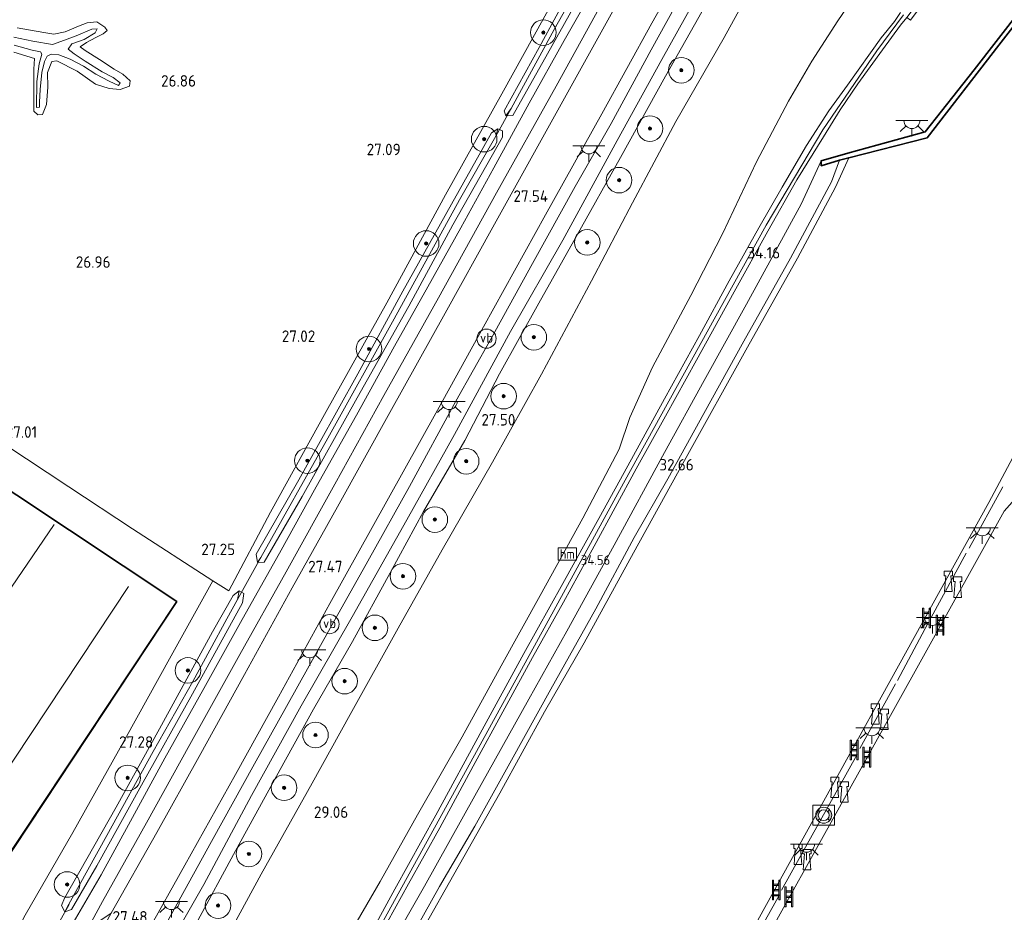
# Model space of a CAD drawing. Header units: metres. Extents: x 185049 to 189876, y 349292 to 352302.
# Tile 141 of 256: x 189051 to 189205, y 350116 to 350255. Entities that reach past the tile are written whole.
import ezdxf
from ezdxf.enums import TextEntityAlignment as Align

# ---------------------------------------------------------------- set-up
doc = ezdxf.new("R2010")
doc.units = ezdxf.units.M
for name, color, linetype, lineweight in [('B-WE-GK-KADEMUUR-GV', 150, 'Continuous', 35), ('B-WE-GR-BOOM-S', 90, 'Continuous', 25), ('B-WE-GR-GRAS-GV', 60, 'Continuous', 13), ('B-WE-GW-OPHOGING_KRUIN-G', 90, 'Continuous', 18), ('B-WE-GW-TALUD_KRUIN-G', 90, 'Continuous', 18), ('B-WE-GW-TALUD_TEEN-G', 90, 'Continuous', 18), ('B-WE-IE-MEUBILAIR_WATERWEGMEUBILAIR-S', 150, 'Continuous', 25), ('B-WE-IE-MEUBILAIR_WEGMEUBILAIR-S', 7, 'Continuous', 25), ('B-WE-IE-MEUBILAIR_WEGMEUBILAIR_PAAL-S', 7, 'Continuous', 25), ('B-WE-IE-TERREINAFSCHEIDING_KUNSTMATIG_HEKWERK-G', 20, 'IE-TERREINAFSCHEIDING-KUNSTMATIG', 18), ('B-WE-KG-KADASTRAAL_DAKRAND-G', 170, 'Continuous', 18), ('B-WE-KG-KADASTRAAL_NOK-G', 10, 'Continuous', 18), ('B-WE-KL-ET_LS_OV_LICHTPUNT-S', 190, 'Continuous', 25), ('B-WE-KW-KUNSTWERK_DUIKER-G', 170, 'Continuous', 18), ('B-WE-KW-KUNSTWERK_STEIGER-GV', 170, 'Continuous', 18), ('B-WE-OB-BEKLEDING_STORTSTEEN-GV', 30, 'Continuous', 18), ('B-WE-OB-OEVERVOORZIENING-G', 7, 'Continuous', 18), ('B-WE-OG-BEBOUWING_LOODS-GV', 7, 'Continuous', 35), ('B-WE-OG-TERREIN_BEDRIJVENTERREIN-GV', 7, 'Continuous', 18), ('B-WE-OG-WATER_GREPPEL-G', 160, 'Continuous', 18), ('B-WE-OG-WATER_KANAAL-GV', 120, 'Continuous', 18), ('B-WE-OG-WATER_SLOOT-G', 120, 'Continuous', 18), ('B-WE-OG-WEG_TRAP-S', 7, 'Continuous', 25), ('B-WE-VH-VERHARDING_ASFALT-GV', 252, 'Continuous', 18), ('B-WE-VH-VERHARDING_ASFALT_GROEN-GV', 100, 'Continuous', 18), ('X-XX-AL-HOOGTELABEL-S', 7, 'Continuous', 25)]:
    doc.layers.add(name, color=color, linetype=linetype, lineweight=lineweight)
doc.styles.add('NLCS-ISO', font='NLCS-ISO.ttf')
doc.styles.add('NLCS-ISO-ANNOTATIVE-T18', font='NLCS-ISO.ttf', dxfattribs={"height": 1.8})
doc.linetypes.add('IE-TERREINAFSCHEIDING-KUNSTMATIG', pattern='A,4,[82,NLCS.SHX,S=0.75,R=90,X=0,Y=0],4,-2', length=10)

# ---------------------------------------------------------------- blocks, each defined once
blk = doc.blocks.new('SAL-HOOGTELABEL-SO')
at = {"color": 0, "linetype": 'ByBlock', "lineweight": -2, "style": 'NLCS-ISO-ANNOTATIVE-T18'}
blk.add_attdef('HOOGTE', text='', height=1.8, dxfattribs=at).set_placement((2.79, 0), align=Align.RIGHT)
blk = doc.blocks.new('SGR-BOOM_01-SO')
at = {"linetype": 'ByBlock', "lineweight": 18}
h = blk.add_hatch(color=0, dxfattribs=at)
h.dxf.hatch_style = 1
edge = h.paths.add_edge_path()
edge.add_arc((0, 0), 0.25, 0, 360)
at = {"color": 0, "linetype": 'ByBlock', "lineweight": 18}
for radius in [2, 0.25]:
    blk.add_circle((0, 0), radius, dxfattribs=at)
blk = doc.blocks.new('SIE-WEG_PAAL_HECTOMETERPAAL-SO')
at = {"color": 0, "linetype": 'ByBlock', "lineweight": 18}
blk.add_lwpolyline([(-1.44375, -0.94375), (1.44375, -0.94375), (1.44375, 0.94375), (-1.44375, 0.94375)], close=True, dxfattribs=at)
at = {"color": 0, "linetype": 'ByBlock', "lineweight": 18, "style": 'NLCS-ISO'}
blk.add_text('hm', height=1.5, dxfattribs=at).set_placement((0, 0), align=Align.MIDDLE_CENTER)
at = {"style": 'NLCS-ISO'}
blk.add_attdef('WAARDE', (2.13125, -1.69375), '', height=1.5, dxfattribs=at)
blk = doc.blocks.new('SKL-ET_OV_LICHTPUNT-SO')
at = {"color": 0, "linetype": 'ByBlock', "lineweight": 18}
for points in [[(-1.25, 0), (-2.5, 0)], [(1.25, 0), (2.5, 0)], [(-0.92, -0.85), (-1.83, -1.7)], [(0, -1.25), (0, -2.5)], [(0.92, -0.85), (1.83, -1.7)]]:
    blk.add_lwpolyline(points, dxfattribs=at)
blk.add_lwpolyline([(0, 0), (1.25, 0, -1), (-1.25, 0)], format="xyb", close=True, dxfattribs=at)
blk = doc.blocks.new('SIE-WEG_PAAL_VERKEERSBORD-SO')
at = {"color": 0, "linetype": 'ByBlock', "lineweight": 18}
blk.add_circle((0, 0), 1.5, dxfattribs=at)
at = {"color": 0, "linetype": 'ByBlock', "lineweight": 18, "style": 'NLCS-ISO'}
blk.add_text('vb', height=1.5, dxfattribs=at).set_placement((0, 0.13), align=Align.MIDDLE_CENTER)
blk = doc.blocks.new('SOG-WATER_REDDINGSMIDDEL-SO')
at = {"linetype": 'ByBlock', "lineweight": 18}
h = blk.add_hatch(color=0, dxfattribs=at)
h.dxf.hatch_style = 1
h.paths.add_polyline_path([(1.25, 0, 0.187058), (0.92, 0.84), (0.63, 0.57, -0.187058), (0.85, 0, -0.187058), (0.63, -0.57), (0.92, -0.84, 0.187058)])
h.paths.add_polyline_path([(-0.63, 0.57), (-0.92, 0.84, 0.187058), (-1.25, 0, 0.187058), (-0.92, -0.84), (-0.63, -0.57, -0.187058), (-0.85, 0, -0.187058)])
at = {"color": 0, "linetype": 'ByBlock', "lineweight": 18}
blk.add_lwpolyline([(1.7, 1.55), (-1.7, 1.55), (-1.7, -1.55), (1.7, -1.55)], close=True, dxfattribs=at)
for points in [[(-0.63, 0.57), (-0.92, 0.84)], [(0.92, 0.84), (0.63, 0.57)], [(-0.63, -0.57), (-0.92, -0.84)], [(0.92, -0.84), (0.63, -0.57)]]:
    blk.add_lwpolyline(points, dxfattribs=at)
for radius in [1.25, 0.85]:
    blk.add_circle((0, 0), radius, dxfattribs=at)
blk = doc.blocks.new('SIE-WATER_BOLDER-SO')
at = {"color": 0, "linetype": 'ByBlock', "lineweight": 18}
blk.add_lwpolyline([(0.4, 0.87), (0.6, -1.59), (-0.6, -1.59), (-0.4, 0.87), (-0.65, 0.87), (-0.65, 1.59), (0.65, 1.59), (0.65, 0.87)], close=True, dxfattribs=at)
blk = doc.blocks.new('SOG-WEG_TRAP-SO')
at = {"color": 0, "linetype": 'ByBlock', "lineweight": 18}
for points in [[(-0.42, -1.55), (-0.42, 1.55), (-0.62, 1.55), (-0.62, -1.55)], [(0.42, 1.55), (0.62, 1.55), (0.62, -1.55), (0.42, -1.55)]]:
    blk.add_lwpolyline(points, close=True, dxfattribs=at)
for points in [[(0.42, 0.93), (-0.42, 0.93)], [(0.42, 0.73), (-0.42, 0.73)], [(0.42, 0.1), (-0.42, 0.1)], [(0.42, -0.1), (-0.42, -0.1)], [(0.42, -0.72), (-0.42, -0.72)], [(0.42, -0.92), (-0.42, -0.92)]]:
    blk.add_lwpolyline(points, dxfattribs=at)

msp = doc.modelspace()

# ---------------------------------------------------------------- linework, layer by layer
at = {"layer": 'B-WE-GK-KADEMUUR-GV'}
msp.add_polyline3d([(189214.115, 350264.951, 32.345), (189203.695, 350251.509, 32.345), (189192.489, 350237.01, 32.345), (189180.223, 350233.893, 32.345), (189178.758, 350233.501, 32.911), (189175.905, 350232.635, 34.088), (189175.894, 350233.391, 34.134), (189180.051, 350234.626, 34.126), (189192.175, 350237.933, 34.096), (189199.825, 350247.644, 34.126), (189210.842, 350261.888, 34.122)], dxfattribs=at)
at = {"layer": 'B-WE-GR-GRAS-GV'}
for points in [[(189127.436, 350241.616, 26.964), (189126.622, 350240.452, 27.318), (189126.376, 350241.231, 27.322), (189131.814, 350251.126, 27.179), (189139.812, 350265.879, 27.289), (189143.07, 350271.797, 27.246), (189146.395, 350277.476, 27.246), (189147.3, 350277.475, 27.246), (189146.749, 350276.528, 27.014), (189145.982, 350275.285, 26.951), (189141.158, 350266.345, 26.901), (189134.192, 350253.931, 26.867)], [(189126.376, 350241.231, 27.322), (189126.622, 350240.452, 27.318), (189127.715, 350240.493, 27.322), (189133.127, 350250.132, 27.268), (189140.62, 350263.561, 27.318), (189146.485, 350274.216, 27.297), (189147.528, 350276.427, 27.251), (189147.3, 350277.475, 27.246), (189146.395, 350277.476, 27.246), (189143.07, 350271.797, 27.246), (189139.812, 350265.879, 27.289), (189131.814, 350251.126, 27.179)], [(189127.715, 350240.493, 27.322), (189126.622, 350240.452, 27.318), (189127.436, 350241.616, 26.964), (189134.192, 350253.931, 26.867), (189141.158, 350266.345, 26.901), (189145.982, 350275.285, 26.951), (189146.749, 350276.528, 27.014), (189147.3, 350277.475, 27.246), (189147.528, 350276.427, 27.251), (189146.485, 350274.216, 27.297), (189140.62, 350263.561, 27.318), (189133.127, 350250.132, 27.268)], [(189088.333, 350171.395, 26.977), (189087.772, 350170.638, 27.356), (189087.587, 350171.947, 27.356), (189094.233, 350183.526, 27.242), (189103.466, 350200.128, 27.251), (189110.512, 350213.025, 27.234), (189118.128, 350226.655, 27.31), (189124.365, 350237.775, 27.301), (189125.379, 350238.407, 27.352), (189125.042, 350237.286, 26.951), (189119.365, 350227.309, 26.943), (189109.17, 350208.721, 26.922), (189098.776, 350190.075, 26.905)], [(189087.587, 350171.947, 27.356), (189087.772, 350170.638, 27.356), (189088.84, 350170.703, 27.352), (189094.756, 350180.95, 27.289), (189103.354, 350196.356, 27.318), (189111.426, 350210.68, 27.306), (189118.318, 350223.393, 27.339), (189126.09, 350237.1, 27.36), (189126.067, 350238.091, 27.352), (189125.379, 350238.407, 27.352), (189124.365, 350237.775, 27.301), (189118.128, 350226.655, 27.31), (189110.512, 350213.025, 27.234), (189103.466, 350200.128, 27.251), (189094.233, 350183.526, 27.242)], [(189088.84, 350170.703, 27.352), (189087.772, 350170.638, 27.356), (189088.333, 350171.395, 26.977), (189098.776, 350190.075, 26.905), (189109.17, 350208.721, 26.922), (189119.365, 350227.309, 26.943), (189125.042, 350237.286, 26.951), (189125.379, 350238.407, 27.352), (189126.067, 350238.091, 27.352), (189126.09, 350237.1, 27.36), (189118.318, 350223.393, 27.339), (189111.426, 350210.68, 27.306), (189103.354, 350196.356, 27.318), (189094.756, 350180.95, 27.289)], [(189058.305, 350117.206, 26.85), (189057.665, 350116.008, 27.343), (189057.157, 350117.011, 27.255), (189057.635, 350118.136, 27.175), (189065.693, 350132.389, 27.276), (189072.491, 350144.628, 27.238), (189080.761, 350159.781, 27.149), (189083.986, 350165.444, 27.322), (189084.908, 350166.217, 27.314), (189084.672, 350164.822, 27.052), (189082.987, 350161.83, 26.846), (189077.665, 350152.019, 26.863), (189071.465, 350141.091, 26.896), (189064.26, 350127.969, 26.909)], [(189084.908, 350166.217, 27.314), (189083.986, 350165.444, 27.322), (189080.761, 350159.781, 27.149), (189072.491, 350144.628, 27.238), (189065.693, 350132.389, 27.276), (189057.635, 350118.136, 27.175), (189057.157, 350117.011, 27.255), (189057.665, 350116.008, 27.343), (189058.736, 350116.409, 27.343), (189062.672, 350123.201, 27.318), (189069.674, 350135.798, 27.36), (189077.619, 350150.101, 27.306), (189085.459, 350164.304, 27.327), (189085.679, 350165.773, 27.318)], [(189058.736, 350116.409, 27.343), (189057.665, 350116.008, 27.343), (189058.305, 350117.206, 26.85), (189064.26, 350127.969, 26.909), (189071.465, 350141.091, 26.896), (189077.665, 350152.019, 26.863), (189082.987, 350161.83, 26.846), (189084.672, 350164.822, 27.052), (189084.908, 350166.217, 27.314), (189085.679, 350165.773, 27.318), (189085.459, 350164.304, 27.327), (189077.619, 350150.101, 27.306), (189069.674, 350135.798, 27.36), (189062.672, 350123.201, 27.318)]]:
    msp.add_polyline3d(points, close=True, dxfattribs=at)
for points in [[(189048.888, 350072.357, 27.394), (189054.996, 350084.051, 27.398), (189062.751, 350098.296, 27.369), (189070.532, 350112.802, 27.411), (189076.454, 350123.341, 27.394), (189084.35, 350137.468, 27.424), (189091.104, 350149.629, 27.419), (189099.092, 350164.208, 27.398), (189108.03, 350180.202, 27.365), (189115.912, 350194.463, 27.403), (189123.143, 350207.488, 27.449), (189132.834, 350224.956, 27.449), (189141.625, 350240.733, 27.453), (189149.447, 350254.93, 27.424), (189157.882, 350269.901, 27.407)], [(189149.265, 350267.541, 27.533), (189142.023, 350254.478, 27.55), (189132.402, 350237.135, 27.571), (189124.566, 350223.049, 27.516), (189117.13, 350209.613, 27.542), (189108.462, 350194.052, 27.529), (189100.29, 350179.35, 27.521), (189093.203, 350166.645, 27.542), (189085.753, 350153.139, 27.508), (189078.685, 350140.317, 27.537), (189072.077, 350128.418, 27.533), (189064.947, 350115.795, 27.516), (189061.203, 350113.305, 27.449), (189063.575, 350117.623, 27.453), (189070.468, 350129.92, 27.432), (189077.241, 350142.158, 27.394), (189085.043, 350156.255, 27.377), (189092.253, 350169.169, 27.428), (189099.866, 350182.884, 27.462), (189107.55, 350196.714, 27.462), (189116.089, 350212.003, 27.453), (189125.166, 350228.393, 27.462), (189134.47, 350245.095, 27.466), (189141.475, 350257.731, 27.445)], [(189168.48, 350266.847, 27.424), (189160.723, 350252.714, 27.457), (189153.184, 350239.556, 27.487), (189146.431, 350226.859, 27.512), (189139.985, 350214.668, 27.63), (189132.167, 350200.069, 27.668), (189124.527, 350186.314, 27.516), (189116.643, 350172.601, 27.508), (189109.761, 350160.342, 27.462), (189102.301, 350146.856, 27.432), (189096.362, 350136.135, 27.508), (189088.383, 350121.935, 27.457), (189082.796, 350111.626, 27.5), (189076.046, 350098.974, 27.575), (189070.291, 350088.772, 27.529), (189063.461, 350077.245, 27.483), (189055.51, 350060.753, 27.491), (189049.911, 350048.807, 27.664)], [(189049.911, 350048.807, 27.664), (189055.51, 350060.753, 27.491), (189063.461, 350077.245, 27.483), (189070.291, 350088.772, 27.529), (189076.046, 350098.974, 27.575), (189082.796, 350111.626, 27.5), (189088.383, 350121.935, 27.457), (189096.362, 350136.135, 27.508), (189102.301, 350146.856, 27.432), (189109.761, 350160.342, 27.462), (189116.643, 350172.601, 27.508), (189124.527, 350186.314, 27.516), (189132.167, 350200.069, 27.668), (189139.985, 350214.668, 27.63), (189146.431, 350226.859, 27.512), (189153.184, 350239.556, 27.487), (189160.723, 350252.714, 27.457), (189168.48, 350266.847, 27.424)], [(189105.924, 350110.48, 34.189), (189111.403, 350120.421, 34.206), (189116.291, 350129.174, 34.219), (189121.489, 350138.808, 34.189), (189126.48, 350147.881, 34.202), (189130.804, 350155.752, 34.21), (189135.62, 350164.45, 34.227), (189140.41, 350173.157, 34.181), (189146.993, 350185.264, 34.206), (189151.55, 350193.507, 34.223), (189156.39, 350202.239, 34.189), (189162.298, 350212.935, 34.223), (189167.567, 350222.409, 34.21), (189172.096, 350230.464, 34.219), (189176.269, 350237.171, 34.168), (189178.871, 350241.365, 34.21), (189181.653, 350245.437, 34.197), (189185.495, 350250.757, 34.235), (189188.282, 350254.6, 34.183), (189189.302, 350255.816, 34.173), (189189.854, 350255.373, 34.183), (189196.988, 350264.961, 34.163)], [(189158.783, 350263.223, 26.39), (189150.975, 350249.269, 26.487), (189144.023, 350236.614, 26.517), (189135.517, 350221.01, 26.559), (189127.331, 350206.732, 26.601), (189118.564, 350190.611, 26.462), (189111.114, 350177.297, 26.437), (189102.602, 350162.123, 26.483), (189094.633, 350148.231, 26.559), (189086.841, 350134.195, 26.538), (189079.431, 350120.285, 26.504), (189072.292, 350107.812, 26.546), (189064.664, 350094.106, 26.529), (189057.009, 350079.94, 26.559), (189050.758, 350067.786, 26.546), (189044.816, 350056.102, 26.521)], [(189044.816, 350056.102, 26.521), (189050.758, 350067.786, 26.546), (189057.009, 350079.94, 26.559), (189064.664, 350094.106, 26.529), (189072.292, 350107.812, 26.546), (189079.431, 350120.285, 26.504), (189086.841, 350134.195, 26.538), (189094.633, 350148.231, 26.559), (189102.602, 350162.123, 26.483), (189111.114, 350177.297, 26.437), (189118.564, 350190.611, 26.462), (189127.331, 350206.732, 26.601), (189135.517, 350221.01, 26.559), (189144.023, 350236.614, 26.517), (189150.975, 350249.269, 26.487), (189158.783, 350263.223, 26.39)], [(189050.136, 350071.202, 27.415), (189055.993, 350082.194, 27.39), (189062.163, 350093.681, 27.373), (189067.36, 350102.895, 27.365), (189073.555, 350114.252, 27.445), (189080.617, 350127.004, 27.419), (189087.339, 350139.169, 27.394), (189092.314, 350148.095, 27.365), (189099.169, 350160.359, 27.335), (189105.058, 350170.853, 27.369), (189111.56, 350182.503, 27.348), (189118.798, 350195.819, 27.419), (189124.337, 350205.658, 27.449), (189130.788, 350217.361, 27.449), (189137.473, 350229.41, 27.428), (189143.079, 350239.225, 27.394), (189149.331, 350250.778, 27.407), (189155.57, 350262.106, 27.386)], [(189155.57, 350262.106, 27.386), (189149.331, 350250.778, 27.407), (189143.079, 350239.225, 27.394), (189137.473, 350229.41, 27.428), (189130.788, 350217.361, 27.449), (189124.337, 350205.658, 27.449), (189118.798, 350195.819, 27.419), (189111.56, 350182.503, 27.348), (189105.058, 350170.853, 27.369), (189099.169, 350160.359, 27.335), (189092.314, 350148.095, 27.365), (189087.339, 350139.169, 27.394), (189080.617, 350127.004, 27.419), (189073.555, 350114.252, 27.445), (189067.36, 350102.895, 27.365), (189062.163, 350093.681, 27.373), (189055.993, 350082.194, 27.39), (189050.136, 350071.202, 27.415)], [(189141.755, 350262.851, 27.491), (189135.748, 350252.226, 27.453), (189130.271, 350242.414, 27.487), (189124.759, 350232.342, 27.5), (189119.559, 350222.954, 27.47), (189114.412, 350213.736, 27.462), (189109.217, 350204.444, 27.491), (189103.261, 350193.644, 27.495), (189096.943, 350182.467, 27.462), (189091.221, 350172.083, 27.445), (189085.394, 350161.713, 27.415), (189079.401, 350150.915, 27.44), (189073.3, 350140.047, 27.483), (189067.942, 350130.206, 27.474), (189063.349, 350121.781, 27.449), (189059.007, 350114.322, 27.44)], [(189210.842, 350261.888, 34.122), (189199.825, 350247.644, 34.126), (189192.175, 350237.933, 34.096), (189180.051, 350234.626, 34.126), (189175.894, 350233.391, 34.134), (189172.799, 350226.634, 34.088), (189164.244, 350211.016, 34.113), (189157.621, 350199.057, 34.084), (189151.4, 350187.801, 34.113), (189143.549, 350173.354, 34.092), (189136.128, 350159.898, 34.117), (189130.196, 350149.247, 34.138), (189121.745, 350134.154, 34.105), (189113.921, 350120.018, 34.126), (189108.236, 350110.095, 34.138), (189100.037, 350095.442, 34.088), (189093.146, 350083.034, 34.062), (189085.284, 350068.295, 34.084), (189079.376, 350056.988, 34.113), (189072.969, 350044.24, 34.079)], [(189062.648, 350037.891, 34.168), (189068.788, 350050.466, 34.193), (189074.277, 350061.236, 34.113), (189080.641, 350073.157, 34.176), (189087.115, 350085.204, 34.185), (189093.297, 350096.448, 34.138), (189099.773, 350108.35, 34.189), (189106.996, 350120.779, 34.185), (189112.831, 350131.162, 34.193), (189119.78, 350143.382, 34.202), (189125.905, 350154.474, 34.206), (189131.984, 350165.491, 34.193), (189138.626, 350177.57, 34.117), (189144.319, 350188.339, 34.21), (189146.003, 350193.312, 34.134), (189149.559, 350201.155, 34.096), (189155.507, 350212.367, 34.016), (189160.497, 350221.982, 34.062), (189165.794, 350233.231, 33.949), (189170.784, 350242.76, 33.86), (189174.436, 350249.005, 33.839), (189178.525, 350255.299, 33.826), (189182.487, 350261.128, 33.788)], [(189182.487, 350261.128, 33.788), (189178.525, 350255.299, 33.826), (189174.436, 350249.005, 33.839), (189170.784, 350242.76, 33.86), (189165.794, 350233.231, 33.949), (189160.497, 350221.982, 34.062), (189155.507, 350212.367, 34.016), (189149.559, 350201.155, 34.096), (189146.003, 350193.312, 34.134), (189144.319, 350188.339, 34.21), (189138.626, 350177.57, 34.117), (189131.984, 350165.491, 34.193), (189125.905, 350154.474, 34.206), (189119.78, 350143.382, 34.202), (189112.831, 350131.162, 34.193), (189106.996, 350120.779, 34.185), (189099.773, 350108.35, 34.189), (189093.297, 350096.448, 34.138), (189087.115, 350085.204, 34.185), (189080.641, 350073.157, 34.176), (189074.277, 350061.236, 34.113), (189068.788, 350050.466, 34.193), (189062.648, 350037.891, 34.168)], [(189134.324, 350258.976, 27.145), (189126.006, 350243.873, 27.238), (189117.207, 350228.081, 27.192), (189108.001, 350211.22, 27.158), (189098.546, 350194.225, 27.145), (189089.816, 350178.496, 27.284), (189083.31, 350166.211, 27.415), (189080.812, 350167.751, 27.162), (189068.268, 350175.898, 27.179), (189058.282, 350182.477, 27.2), (189048.303, 350189.083, 27.128)], [(189158.584, 350259.164, 27.268), (189151.566, 350246.63, 27.314), (189144.513, 350233.92, 27.28), (189137.727, 350221.758, 27.386), (189131.771, 350211.176, 27.428), (189125.616, 350200.12, 27.381), (189120.183, 350189.674, 27.352), (189113.747, 350178.593, 27.297), (189108.53, 350169.022, 27.263), (189102.653, 350158.255, 27.293), (189096.54, 350147.679, 27.322), (189091.343, 350138.281, 27.365), (189084.039, 350124.959, 27.339), (189078.46, 350114.668, 27.36), (189071.795, 350103.309, 27.373), (189064.989, 350090.974, 27.263), (189059.476, 350081.251, 27.289), (189054.05, 350070.883, 27.314), (189048.333, 350059.532, 27.36)], [(189048.333, 350059.532, 27.36), (189054.05, 350070.883, 27.314), (189059.476, 350081.251, 27.289), (189064.989, 350090.974, 27.263), (189071.795, 350103.309, 27.373), (189078.46, 350114.668, 27.36), (189084.039, 350124.959, 27.339), (189091.343, 350138.281, 27.365), (189096.54, 350147.679, 27.322), (189102.653, 350158.255, 27.293), (189108.53, 350169.022, 27.263), (189113.747, 350178.593, 27.297), (189120.183, 350189.674, 27.352), (189125.616, 350200.12, 27.381), (189131.771, 350211.176, 27.428), (189137.727, 350221.758, 27.386), (189144.513, 350233.92, 27.28), (189151.566, 350246.63, 27.314), (189158.584, 350259.164, 27.268)], [(189051.469, 350115.509, 27.36), (189053.248, 350118.587, 27.354), (189058.921, 350128.405, 27.335), (189067.043, 350142.947, 27.356), (189074.323, 350156.017, 27.234), (189080.812, 350167.751, 27.162), (189083.31, 350166.211, 27.415), (189089.816, 350178.496, 27.284), (189098.546, 350194.225, 27.145), (189108.001, 350211.22, 27.158), (189117.207, 350228.081, 27.192), (189126.006, 350243.873, 27.238), (189134.324, 350258.976, 27.145)], [(189188.317, 350256.584, 34.172), (189187.381, 350255.215, 34.174), (189185.283, 350252.633, 34.24), (189179.998, 350245.222, 34.206), (189177.109, 350241.203, 34.218), (189173.612, 350235.818, 34.228), (189169.808, 350229.294, 34.226), (189166.173, 350222.925, 34.245), (189161.521, 350214.674, 34.252), (189156.894, 350206.125, 34.254), (189151.389, 350196.21, 34.243), (189146.244, 350186.767, 34.246), (189141.15, 350177.525, 34.23), (189135.503, 350167.354, 34.239), (189129.452, 350156.412, 34.238), (189122.911, 350144.49, 34.221), (189115.685, 350131.128, 34.225), (189109.272, 350119.584, 34.241), (189102.577, 350107.33, 34.224)], [(189049.786, 350251.488, 25.84), (189052.552, 350250.69, 25.84), (189053.878, 350250.456, 25.84), (189054.102, 350250.072, 25.97), (189053.649, 350248.578, 26.001), (189053.32, 350245.79, 26.118), (189053.279, 350241.764, 26.173), (189053.72, 350241.824, 26.167), (189053.74, 350242.569, 26.161), (189053.829, 350244.582, 26.142), (189054.077, 350247.204, 26.124), (189054.5, 350248.918, 26.111), (189054.905, 350249.749, 26.111), (189055.536, 350250.059, 26.118), (189056.723, 350249.961, 26.13), (189058.522, 350249.291, 26.13), (189060.601, 350248.21, 26.13), (189062.517, 350246.934, 26.13), (189064.596, 350245.853, 26.136), (189066.064, 350245.207, 26.155), (189066.335, 350245.623, 26.173), (189065.224, 350246.439, 26.149), (189063.533, 350247.331, 26.124), (189060.841, 350248.985, 26.118), (189059.147, 350250.152, 26.105), (189058.202, 350250.887, 26.099), (189058.8, 350251.693, 26.173), (189060.723, 350252.402, 26.29), (189062.449, 350253.413, 26.334), (189062.746, 350254.022, 26.315), (189061.919, 350254.014, 26.29), (189059.476, 350252.941, 26.235), (189057.636, 350252.26, 26.13), (189055.741, 350251.606, 26.019), (189052.702, 350252.125, 25.933), (189049.718, 350252.756, 25.822)], [(189049.718, 350252.756, 25.822), (189052.702, 350252.125, 25.933), (189055.741, 350251.606, 26.019), (189057.636, 350252.26, 26.13), (189059.476, 350252.941, 26.235), (189061.919, 350254.014, 26.29), (189062.746, 350254.022, 26.315), (189062.449, 350253.413, 26.334), (189060.723, 350252.402, 26.29), (189058.8, 350251.693, 26.173), (189058.202, 350250.887, 26.099), (189059.147, 350250.152, 26.105), (189060.841, 350248.985, 26.118), (189063.533, 350247.331, 26.124), (189065.224, 350246.439, 26.149), (189066.335, 350245.623, 26.173), (189066.064, 350245.207, 26.155), (189064.596, 350245.853, 26.136), (189062.517, 350246.934, 26.13), (189060.601, 350248.21, 26.13), (189058.522, 350249.291, 26.13), (189056.723, 350249.961, 26.13), (189055.536, 350250.059, 26.118), (189054.905, 350249.749, 26.111), (189054.5, 350248.918, 26.111), (189054.077, 350247.204, 26.124), (189053.829, 350244.582, 26.142), (189053.74, 350242.569, 26.161), (189053.72, 350241.824, 26.167), (189053.279, 350241.764, 26.173), (189053.32, 350245.79, 26.118), (189053.649, 350248.578, 26.001), (189054.102, 350250.072, 25.97), (189053.878, 350250.456, 25.84), (189052.552, 350250.69, 25.84), (189049.786, 350251.488, 25.84)], [(189050.215, 350254.183, 26.685), (189054.386, 350253.454, 26.703), (189055.987, 350253.223, 26.747), (189057.748, 350253.6, 26.784), (189059.807, 350254.449, 26.796), (189061.153, 350254.959, 26.808), (189062.667, 350255.113, 26.802), (189063.917, 350254.299, 26.802), (189064.28, 350253.779, 26.814), (189063.68, 350253.248, 26.827), (189062.527, 350252.713, 26.827), (189061.047, 350251.925, 26.833), (189060.089, 350251.226, 26.851), (189060.839, 350250.655, 26.851), (189063.115, 350249.272, 26.839), (189065.391, 350247.752, 26.839), (189066.723, 350246.966, 26.82), (189067.92, 350245.904, 26.802), (189067.791, 350245.075, 26.82), (189066.307, 350244.563, 26.802), (189064.596, 350244.711, 26.79), (189062.466, 350245.405, 26.808), (189059.605, 350247.416, 26.814), (189056.417, 350249.037, 26.759), (189055.674, 350248.919, 26.734), (189054.975, 350247.202, 26.734), (189055.027, 350244.914, 26.777), (189054.807, 350242.21, 26.759), (189054.189, 350240.659, 26.777), (189053.473, 350240.597, 26.79), (189052.86, 350241.169, 26.771), (189052.846, 350247.759, 26.74), (189052.967, 350249.414, 26.734), (189049.731, 350250.373, 26.666)], [(189049.731, 350250.373, 26.666), (189052.967, 350249.414, 26.734), (189052.846, 350247.759, 26.74), (189052.86, 350241.169, 26.771), (189053.473, 350240.597, 26.79), (189054.189, 350240.659, 26.777), (189054.807, 350242.21, 26.759), (189055.027, 350244.914, 26.777), (189054.975, 350247.202, 26.734), (189055.674, 350248.919, 26.734), (189056.417, 350249.037, 26.759), (189059.605, 350247.416, 26.814), (189062.466, 350245.405, 26.808), (189064.596, 350244.711, 26.79), (189066.307, 350244.563, 26.802), (189067.791, 350245.075, 26.82), (189067.92, 350245.904, 26.802), (189066.723, 350246.966, 26.82), (189065.391, 350247.752, 26.839), (189063.115, 350249.272, 26.839), (189060.839, 350250.655, 26.851), (189060.089, 350251.226, 26.851), (189061.047, 350251.925, 26.833), (189062.527, 350252.713, 26.827), (189063.68, 350253.248, 26.827), (189064.28, 350253.779, 26.814), (189063.917, 350254.299, 26.802), (189062.667, 350255.113, 26.802), (189061.153, 350254.959, 26.808), (189059.807, 350254.449, 26.796), (189057.748, 350253.6, 26.784), (189055.987, 350253.223, 26.747), (189054.386, 350253.454, 26.703), (189050.215, 350254.183, 26.685)], [(189108.236, 350110.095, 34.138), (189113.921, 350120.018, 34.126), (189121.745, 350134.154, 34.105), (189130.196, 350149.247, 34.138), (189136.128, 350159.898, 34.117), (189143.549, 350173.354, 34.092), (189151.4, 350187.801, 34.113), (189157.621, 350199.057, 34.084), (189164.244, 350211.016, 34.113), (189172.799, 350226.634, 34.088), (189175.894, 350233.391, 34.134), (189175.905, 350232.635, 34.088), (189178.758, 350233.501, 32.911), (189177.527, 350230.114, 32.915), (189171.096, 350218.209, 32.936), (189163.83, 350205.204, 32.898), (189157.577, 350193.912, 32.928), (189151.934, 350183.721, 32.97), (189146.696, 350174.544, 32.966), (189140.693, 350163.393, 32.978), (189133.655, 350150.816, 33.025), (189127.488, 350139.704, 33.016), (189121.746, 350129.408, 33.059), (189116.255, 350119.968, 33.042), (189109.971, 350108.801, 33.029)]]:
    msp.add_polyline3d(points, dxfattribs=at)
at = {"layer": 'B-WE-GW-OPHOGING_KRUIN-G'}
msp.add_polyline3d([(189049.8397, 350000, 34.2061), (189053.067, 350008.178, 34.209), (189056.908, 350017.493, 34.189), (189062.618, 350029.564, 34.168), (189068.677, 350042.417, 34.219), (189077.051, 350058.892, 34.197), (189085.268, 350074.241, 34.235), (189093.612, 350089.297, 34.202), (189101.698, 350104.145, 34.214), (189110.348, 350119.861, 34.252), (189120.571, 350138.453, 34.248), (189131.395, 350158.199, 34.265), (189145.005, 350183.014, 34.269), (189155.636, 350202.256, 34.248), (189167.288, 350223.334, 34.24), (189176.14, 350238.254, 34.21), (189184.58, 350250.598, 34.24), (189188.7791, 350256.2074, 34.2546)], dxfattribs=at)
at = {"layer": 'B-WE-GW-TALUD_KRUIN-G'}
for points in [[(189062.648, 350037.891, 34.168), (189068.788, 350050.466, 34.193), (189074.277, 350061.236, 34.113), (189080.641, 350073.157, 34.176), (189087.115, 350085.204, 34.185), (189093.297, 350096.448, 34.138), (189099.773, 350108.35, 34.189), (189106.996, 350120.779, 34.185), (189112.831, 350131.162, 34.193), (189119.78, 350143.382, 34.202), (189125.905, 350154.474, 34.206), (189131.984, 350165.491, 34.193), (189138.626, 350177.57, 34.117), (189144.319, 350188.339, 34.21), (189146.003, 350193.312, 34.134), (189149.559, 350201.155, 34.096), (189155.507, 350212.367, 34.016), (189160.497, 350221.982, 34.062), (189165.794, 350233.231, 33.949), (189170.784, 350242.76, 33.86), (189174.436, 350249.005, 33.839), (189178.525, 350255.299, 33.826), (189182.487, 350261.128, 33.788)], [(189049.731, 350250.373, 26.666), (189052.967, 350249.414, 26.734), (189052.846, 350247.759, 26.74), (189052.86, 350241.169, 26.771), (189053.473, 350240.597, 26.79), (189054.189, 350240.659, 26.777), (189054.807, 350242.21, 26.759), (189055.027, 350244.914, 26.777), (189054.975, 350247.202, 26.734), (189055.674, 350248.919, 26.734), (189056.417, 350249.037, 26.759), (189059.605, 350247.416, 26.814), (189062.466, 350245.405, 26.808), (189064.596, 350244.711, 26.79), (189066.307, 350244.563, 26.802), (189067.791, 350245.075, 26.82), (189067.92, 350245.904, 26.802), (189066.723, 350246.966, 26.82), (189065.391, 350247.752, 26.839), (189063.115, 350249.272, 26.839), (189060.839, 350250.655, 26.851), (189060.089, 350251.226, 26.851), (189061.047, 350251.925, 26.833), (189062.527, 350252.713, 26.827), (189063.68, 350253.248, 26.827), (189064.28, 350253.779, 26.814), (189063.917, 350254.299, 26.802), (189062.667, 350255.113, 26.802), (189061.153, 350254.959, 26.808), (189059.807, 350254.449, 26.796), (189057.748, 350253.6, 26.784), (189055.987, 350253.223, 26.747), (189054.386, 350253.454, 26.703), (189050.215, 350254.183, 26.685)], [(189057.891, 350011.767, 34.105), (189062.509, 350021.793, 34.092), (189067.41, 350032.592, 34.058), (189072.969, 350044.24, 34.079), (189079.376, 350056.988, 34.113), (189085.284, 350068.295, 34.084), (189093.146, 350083.034, 34.062), (189100.037, 350095.442, 34.088), (189108.236, 350110.095, 34.138), (189113.921, 350120.018, 34.126), (189121.745, 350134.154, 34.105), (189130.196, 350149.247, 34.138), (189136.128, 350159.898, 34.117), (189143.549, 350173.354, 34.092), (189151.4, 350187.801, 34.113), (189157.621, 350199.057, 34.084), (189164.244, 350211.016, 34.113), (189172.799, 350226.634, 34.088), (189175.894, 350233.391, 34.134)]]:
    msp.add_polyline3d(points, dxfattribs=at)
at = {"layer": 'B-WE-GW-TALUD_TEEN-G'}
for points in [[(189168.48, 350266.847, 27.424), (189160.723, 350252.714, 27.457), (189153.184, 350239.556, 27.487), (189146.431, 350226.859, 27.512), (189139.985, 350214.668, 27.63), (189132.167, 350200.069, 27.668), (189124.527, 350186.314, 27.516), (189116.643, 350172.601, 27.508), (189109.761, 350160.342, 27.462), (189102.301, 350146.856, 27.432), (189096.362, 350136.135, 27.508), (189088.383, 350121.935, 27.457), (189082.796, 350111.626, 27.5), (189076.046, 350098.974, 27.575), (189070.291, 350088.772, 27.529), (189063.461, 350077.245, 27.483), (189055.51, 350060.753, 27.491), (189049.911, 350048.807, 27.664)], [(189049.786, 350251.488, 25.84), (189052.552, 350250.69, 25.84), (189053.878, 350250.456, 25.84), (189054.102, 350250.072, 25.97), (189053.649, 350248.578, 26.001), (189053.32, 350245.79, 26.118), (189053.279, 350241.764, 26.173), (189053.72, 350241.824, 26.167), (189053.74, 350242.569, 26.161), (189053.829, 350244.582, 26.142), (189054.077, 350247.204, 26.124), (189054.5, 350248.918, 26.111), (189054.905, 350249.749, 26.111), (189055.536, 350250.059, 26.118), (189056.723, 350249.961, 26.13), (189058.522, 350249.291, 26.13), (189060.601, 350248.21, 26.13), (189062.517, 350246.934, 26.13), (189064.596, 350245.853, 26.136), (189066.064, 350245.207, 26.155), (189066.335, 350245.623, 26.173), (189065.224, 350246.439, 26.149), (189063.533, 350247.331, 26.124), (189060.841, 350248.985, 26.118), (189059.147, 350250.152, 26.105), (189058.202, 350250.887, 26.099), (189058.8, 350251.693, 26.173), (189060.723, 350252.402, 26.29), (189062.449, 350253.413, 26.334), (189062.746, 350254.022, 26.315), (189061.919, 350254.014, 26.29), (189059.476, 350252.941, 26.235), (189057.636, 350252.26, 26.13), (189055.741, 350251.606, 26.019), (189052.702, 350252.125, 25.933), (189049.718, 350252.756, 25.822)]]:
    msp.add_polyline3d(points, dxfattribs=at)
at = {"layer": 'B-WE-IE-TERREINAFSCHEIDING_KUNSTMATIG_HEKWERK-G'}
for points in [[(189080.812, 350167.751, 27.162), (189083.31, 350166.211, 27.415), (189089.816, 350178.496, 27.284), (189098.546, 350194.225, 27.145), (189108.001, 350211.22, 27.158), (189117.207, 350228.081, 27.192), (189126.006, 350243.873, 27.238), (189134.324, 350258.976, 27.145), (189141.377, 350271.603, 27.187), (189145.571, 350279.584, 27.352), (189150.508, 350292.884, 27.356), (189152.607, 350297.615, 27.424), (189140.571, 350306.986, 27.62), (189135.212, 350311.131, 27.951), (189128.93, 350316.054, 27.824), (189128.428, 350317.214, 27.204), (189128.362, 350319.595, 27.287)], [(189080.812, 350167.751, 27.162), (189068.268, 350175.898, 27.179), (189058.282, 350182.477, 27.2), (189048.303, 350189.083, 27.128), (189038.457, 350195.519, 27.213), (189028.446, 350202.104, 27.28), (189020.182, 350207.504, 27.176)], [(189204.314, 350182.463, 34.667), (189199.026, 350172.882, 34.575)], [(189198.574, 350172.071, 34.599), (189193.115, 350162.031, 34.623)], [(189051.469, 350115.509, 27.36), (189053.248, 350118.587, 27.354), (189058.921, 350128.405, 27.335), (189067.043, 350142.947, 27.356), (189074.323, 350156.017, 27.234), (189080.812, 350167.751, 27.162)], [(189192.599, 350161.089, 34.643), (189187.85, 350152.168, 34.618)], [(189187.505, 350151.685, 34.638), (189181.938, 350141.535, 34.638)], [(189181.531, 350140.593, 34.643), (189169.683, 350119.392, 34.697)], [(189169.384, 350118.67, 34.682), (189157.729, 350097.863, 34.677)]]:
    msp.add_polyline3d(points, dxfattribs=at)
at = {"layer": 'B-WE-KG-KADASTRAAL_DAKRAND-G'}
msp.add_polyline3d([(189047.277, 350122.573, 35.459), (189009.677, 350147.571, 35.459), (189015.178, 350155.844, 35.522), (189011.034, 350158.61, 35.513), (189033.361, 350192.235, 35.463), (189075.117, 350164.51, 35.501)], close=True, dxfattribs=at)
at = {"layer": 'B-WE-KG-KADASTRAAL_NOK-G'}
for points in [[(189028.625, 350136.388, 37.528), (189056.005, 350176.55, 37.942)], [(189067.624, 350166.889, 37.968), (189042.138, 350128.463, 38.023)]]:
    msp.add_polyline3d(points, dxfattribs=at)
at = {"layer": 'B-WE-KW-KUNSTWERK_DUIKER-G'}
for points in [[(189125.042, 350237.286, 26.951), (189127.436, 350241.616, 26.964)], [(189084.672, 350164.822, 27.052), (189088.333, 350171.395, 26.977)], [(189049.465, 350101.297, 26.863), (189058.346, 350117.159, 26.861)]]:
    msp.add_polyline3d(points, dxfattribs=at)
at = {"layer": 'B-WE-KW-KUNSTWERK_STEIGER-GV'}
msp.add_polyline3d([(189204.51, 350178.649, 34.549), (189140.674, 350063.923, 34.617), (189138.547, 350065.127, 34.622), (189164.669, 350112.262, 34.754), (189202.133, 350180.009, 34.598), (189209.576, 350193.989, 35.417), (189215.298, 350190.807, 35.559)], close=True, dxfattribs=at)
at = {"layer": 'B-WE-OB-BEKLEDING_STORTSTEEN-GV'}
msp.add_polyline3d([(189109.971, 350108.801, 33.029), (189116.255, 350119.968, 33.042), (189121.746, 350129.408, 33.059), (189127.488, 350139.704, 33.016), (189133.655, 350150.816, 33.025), (189140.693, 350163.393, 32.978), (189146.696, 350174.544, 32.966), (189151.934, 350183.721, 32.97), (189157.577, 350193.912, 32.928), (189163.83, 350205.204, 32.898), (189171.096, 350218.209, 32.936), (189177.527, 350230.114, 32.915), (189178.758, 350233.501, 32.911), (189180.223, 350233.893, 32.345), (189178.143, 350229.315, 32.392), (189172.189, 350218.18, 32.401), (189164.368, 350204.274, 32.401), (189154.543, 350186.584, 32.401), (189146.567, 350172.115, 32.401), (189138.879, 350158.085, 32.401), (189132.641, 350147.289, 32.401), (189125.666, 350134.55, 32.401), (189117.119, 350119.454, 32.401), (189109.831, 350106.54, 32.401)], dxfattribs=at)
at = {"layer": 'B-WE-OB-OEVERVOORZIENING-G'}
msp.add_polyline3d([(189072.918, 350036.983, 32.401), (189077.812, 350047.054, 32.401), (189086.172, 350063.088, 32.401), (189093.521, 350077.092, 32.401), (189100.523, 350089.956, 32.401), (189109.831, 350106.54, 32.401), (189117.119, 350119.454, 32.401), (189125.666, 350134.55, 32.401), (189132.641, 350147.289, 32.401), (189138.879, 350158.085, 32.401), (189146.567, 350172.115, 32.401), (189154.543, 350186.584, 32.401), (189164.368, 350204.274, 32.401), (189172.189, 350218.18, 32.401), (189178.143, 350229.315, 32.392), (189180.223, 350233.893, 32.345), (189192.489, 350237.01, 32.345), (189203.695, 350251.509, 32.345), (189214.115, 350264.951, 32.345)], dxfattribs=at)
at = {"layer": 'B-WE-OG-BEBOUWING_LOODS-GV'}
msp.add_polyline3d([(189075.186, 350164.524, 27.571), (189047.291, 350122.504, 27.571), (189009.608, 350147.557, 27.571), (189015.109, 350155.831, 27.571), (189010.965, 350158.596, 27.571), (189033.347, 350192.305, 27.571)], close=True, dxfattribs=at)
at = {"layer": 'B-WE-OG-TERREIN_BEDRIJVENTERREIN-GV'}
msp.add_polyline3d([(189009.608, 350147.557, 27.571), (189047.291, 350122.504, 27.571), (189075.186, 350164.524, 27.571), (189033.347, 350192.305, 27.571), (189010.965, 350158.596, 27.571), (189015.109, 350155.831, 27.571)], close=True, dxfattribs=at)
msp.add_polyline3d([(189048.303, 350189.083, 27.128), (189058.282, 350182.477, 27.2), (189068.268, 350175.898, 27.179), (189080.812, 350167.751, 27.162), (189074.323, 350156.017, 27.234), (189067.043, 350142.947, 27.356), (189058.921, 350128.405, 27.335), (189053.248, 350118.587, 27.354), (189051.469, 350115.509, 27.36), (189047.416, 350107.815, 27.314)], dxfattribs=at)
at = {"layer": 'B-WE-OG-WATER_GREPPEL-G'}
for points in [[(189030.934, 350025.929, 26.513), (189034.861, 350034.979, 26.525), (189039.072, 350044.37, 26.487), (189044.816, 350056.102, 26.521), (189050.758, 350067.786, 26.546), (189057.009, 350079.94, 26.559), (189064.664, 350094.106, 26.529), (189072.292, 350107.812, 26.546), (189079.431, 350120.285, 26.504), (189086.841, 350134.195, 26.538), (189094.633, 350148.231, 26.559), (189102.602, 350162.123, 26.483), (189111.114, 350177.297, 26.437), (189118.564, 350190.611, 26.462), (189127.331, 350206.732, 26.601), (189135.517, 350221.01, 26.559), (189144.023, 350236.614, 26.517), (189150.975, 350249.269, 26.487), (189158.783, 350263.223, 26.39), (189168.14, 350280.356, 26.496)], [(189127.436, 350241.616, 26.964), (189134.192, 350253.931, 26.867), (189141.158, 350266.345, 26.901), (189145.982, 350275.285, 26.951), (189146.749, 350276.528, 27.014)], [(189088.333, 350171.395, 26.977), (189098.776, 350190.075, 26.905), (189109.17, 350208.721, 26.922), (189119.365, 350227.309, 26.943), (189125.042, 350237.286, 26.951)], [(189058.305, 350117.206, 26.85), (189064.26, 350127.969, 26.909), (189071.465, 350141.091, 26.896), (189077.665, 350152.019, 26.863), (189082.987, 350161.83, 26.846), (189084.672, 350164.822, 27.052)]]:
    msp.add_polyline3d(points, dxfattribs=at)
at = {"layer": 'B-WE-OG-WATER_KANAAL-GV'}
msp.add_polyline3d([(189072.918, 350036.983, 32.401), (189077.812, 350047.054, 32.401), (189086.172, 350063.088, 32.401), (189093.521, 350077.092, 32.401), (189100.523, 350089.956, 32.401), (189109.831, 350106.54, 32.401), (189117.119, 350119.454, 32.401), (189125.666, 350134.55, 32.401), (189132.641, 350147.289, 32.401), (189138.879, 350158.085, 32.401), (189146.567, 350172.115, 32.401), (189154.543, 350186.584, 32.401), (189164.368, 350204.274, 32.401), (189172.189, 350218.18, 32.401), (189178.143, 350229.315, 32.392), (189180.223, 350233.893, 32.345), (189192.489, 350237.01, 32.345), (189203.695, 350251.509, 32.345), (189214.115, 350264.951, 32.345)], dxfattribs=at)
at = {"layer": 'B-WE-OG-WATER_SLOOT-G'}
for points in [[(189168.892, 350282.418, 27.373), (189170.082, 350281.601, 27.301), (189170.186, 350280.441, 27.301), (189163.633, 350268.665, 27.31), (189158.584, 350259.164, 27.268), (189151.566, 350246.63, 27.314), (189144.513, 350233.92, 27.28), (189137.727, 350221.758, 27.386), (189131.771, 350211.176, 27.428), (189125.616, 350200.12, 27.381), (189120.183, 350189.674, 27.352), (189113.747, 350178.593, 27.297), (189108.53, 350169.022, 27.263), (189102.653, 350158.255, 27.293), (189096.54, 350147.679, 27.322), (189091.343, 350138.281, 27.365), (189084.039, 350124.959, 27.339), (189078.46, 350114.668, 27.36), (189071.795, 350103.309, 27.373), (189064.989, 350090.974, 27.263), (189059.476, 350081.251, 27.289), (189054.05, 350070.883, 27.314), (189048.333, 350059.532, 27.36)], [(189050.136, 350071.202, 27.415), (189055.993, 350082.194, 27.39), (189062.163, 350093.681, 27.373), (189067.36, 350102.895, 27.365), (189073.555, 350114.252, 27.445), (189080.617, 350127.004, 27.419), (189087.339, 350139.169, 27.394), (189092.314, 350148.095, 27.365), (189099.169, 350160.359, 27.335), (189105.058, 350170.853, 27.369), (189111.56, 350182.503, 27.348), (189118.798, 350195.819, 27.419), (189124.337, 350205.658, 27.449), (189130.788, 350217.361, 27.449), (189137.473, 350229.41, 27.428), (189143.079, 350239.225, 27.394), (189149.331, 350250.778, 27.407), (189155.57, 350262.106, 27.386), (189161.617, 350273.169, 27.373), (189166.639, 350282.298, 27.39), (189167.756, 350282.705, 27.373), (189168.892, 350282.418, 27.373)], [(189126.622, 350240.452, 27.318), (189126.376, 350241.231, 27.322), (189131.814, 350251.126, 27.179), (189139.812, 350265.879, 27.289), (189143.07, 350271.797, 27.246), (189146.395, 350277.476, 27.246), (189147.3, 350277.475, 27.246)], [(189147.3, 350277.475, 27.246), (189147.528, 350276.427, 27.251), (189146.485, 350274.216, 27.297), (189140.62, 350263.561, 27.318), (189133.127, 350250.132, 27.268), (189127.715, 350240.493, 27.322), (189126.622, 350240.452, 27.318)], [(189087.772, 350170.638, 27.356), (189087.587, 350171.947, 27.356), (189094.233, 350183.526, 27.242), (189103.466, 350200.128, 27.251), (189110.512, 350213.025, 27.234), (189118.128, 350226.655, 27.31), (189124.365, 350237.775, 27.301), (189125.379, 350238.407, 27.352)], [(189125.379, 350238.407, 27.352), (189126.067, 350238.091, 27.352), (189126.09, 350237.1, 27.36), (189118.318, 350223.393, 27.339), (189111.426, 350210.68, 27.306), (189103.354, 350196.356, 27.318), (189094.756, 350180.95, 27.289), (189088.84, 350170.703, 27.352)], [(189088.84, 350170.703, 27.352), (189087.772, 350170.638, 27.356)], [(189057.665, 350116.008, 27.343), (189057.157, 350117.011, 27.255), (189057.635, 350118.136, 27.175), (189065.693, 350132.389, 27.276), (189072.491, 350144.628, 27.238), (189080.761, 350159.781, 27.149), (189083.986, 350165.444, 27.322), (189084.908, 350166.217, 27.314)], [(189084.908, 350166.217, 27.314), (189085.679, 350165.773, 27.318), (189085.459, 350164.304, 27.327), (189077.619, 350150.101, 27.306), (189069.674, 350135.798, 27.36), (189062.672, 350123.201, 27.318), (189058.736, 350116.409, 27.343), (189057.665, 350116.008, 27.343)]]:
    msp.add_polyline3d(points, dxfattribs=at)
at = {"layer": 'B-WE-VH-VERHARDING_ASFALT-GV'}
for points in [[(189157.882, 350269.901, 27.407), (189149.447, 350254.93, 27.424), (189141.625, 350240.733, 27.453), (189132.834, 350224.956, 27.449), (189123.143, 350207.488, 27.449), (189115.912, 350194.463, 27.403), (189108.03, 350180.202, 27.365), (189099.092, 350164.208, 27.398), (189091.104, 350149.629, 27.419), (189084.35, 350137.468, 27.424), (189076.454, 350123.341, 27.394), (189070.532, 350112.802, 27.411), (189062.751, 350098.296, 27.369), (189054.996, 350084.051, 27.398), (189048.888, 350072.357, 27.394)], [(189046.93, 350082.678, 27.567), (189055.211, 350098.214, 27.512), (189064.947, 350115.795, 27.516), (189072.077, 350128.418, 27.533), (189078.685, 350140.317, 27.537), (189085.753, 350153.139, 27.508), (189093.203, 350166.645, 27.542), (189100.29, 350179.35, 27.521), (189108.462, 350194.052, 27.529), (189117.13, 350209.613, 27.542), (189124.566, 350223.049, 27.516), (189132.402, 350237.135, 27.571), (189142.023, 350254.478, 27.55), (189149.265, 350267.541, 27.533)], [(189047.447, 350092.999, 27.466), (189052.532, 350102.507, 27.424), (189059.007, 350114.322, 27.44), (189063.349, 350121.781, 27.449), (189067.942, 350130.206, 27.474), (189073.3, 350140.047, 27.483), (189079.401, 350150.915, 27.44), (189085.394, 350161.713, 27.415), (189091.221, 350172.083, 27.445), (189096.943, 350182.467, 27.462), (189103.261, 350193.644, 27.495), (189109.217, 350204.444, 27.491), (189114.412, 350213.736, 27.462), (189119.559, 350222.954, 27.47), (189124.759, 350232.342, 27.5), (189130.271, 350242.414, 27.487), (189135.748, 350252.226, 27.453), (189141.755, 350262.851, 27.491)], [(189141.475, 350257.731, 27.445), (189134.47, 350245.095, 27.466), (189125.166, 350228.393, 27.462), (189116.089, 350212.003, 27.453), (189107.55, 350196.714, 27.462), (189099.866, 350182.884, 27.462), (189092.253, 350169.169, 27.428), (189085.043, 350156.255, 27.377), (189077.241, 350142.158, 27.394), (189070.468, 350129.92, 27.432), (189063.575, 350117.623, 27.453), (189061.203, 350113.305, 27.449), (189054.152, 350100.474, 27.419), (189049.185, 350091.392, 27.453)], [(189102.577, 350107.33, 34.224), (189109.272, 350119.584, 34.241), (189115.685, 350131.128, 34.225), (189122.911, 350144.49, 34.221), (189129.452, 350156.412, 34.238), (189135.503, 350167.354, 34.239), (189141.15, 350177.525, 34.23), (189146.244, 350186.767, 34.246), (189151.389, 350196.21, 34.243), (189156.894, 350206.125, 34.254), (189161.521, 350214.674, 34.252), (189166.173, 350222.925, 34.245), (189169.808, 350229.294, 34.226), (189173.612, 350235.818, 34.228), (189177.109, 350241.203, 34.218), (189179.998, 350245.222, 34.206), (189185.283, 350252.633, 34.24), (189187.381, 350255.215, 34.174), (189188.317, 350256.584, 34.172)], [(189189.302, 350255.816, 34.173), (189188.282, 350254.6, 34.183), (189185.495, 350250.757, 34.235), (189181.653, 350245.437, 34.197), (189178.871, 350241.365, 34.21), (189176.269, 350237.171, 34.168), (189172.096, 350230.464, 34.219), (189167.567, 350222.409, 34.21), (189162.298, 350212.935, 34.223), (189156.39, 350202.239, 34.189), (189151.55, 350193.507, 34.223), (189146.993, 350185.264, 34.206), (189140.41, 350173.157, 34.181), (189135.62, 350164.45, 34.227), (189130.804, 350155.752, 34.21), (189126.48, 350147.881, 34.202), (189121.489, 350138.808, 34.189), (189116.291, 350129.174, 34.219), (189111.403, 350120.421, 34.206), (189105.924, 350110.48, 34.189)]]:
    msp.add_polyline3d(points, dxfattribs=at)
at = {"layer": 'B-WE-VH-VERHARDING_ASFALT_GROEN-GV'}
msp.add_polyline3d([(189196.988, 350264.961, 34.163), (189189.854, 350255.373, 34.183), (189189.302, 350255.816, 34.173), (189195.229, 350263.731, 34.169), (189206.437, 350278.385, 34.149), (189216.779, 350291.667, 34.145), (189225.716, 350302.958, 34.13), (189232.088, 350310.852, 34.073), (189232.684, 350310.493, 34.084), (189225.897, 350302.047, 34.126), (189219.029, 350293.411, 34.146), (189212.276, 350284.789, 34.142), (189203.686, 350273.691, 34.145)], close=True, dxfattribs=at)

# ---------------------------------------------------------------- block references
at = {"layer": 'B-WE-GR-BOOM-S'}
for p in [(189132.475, 350253.461, 27.11), (189154.041, 350247.574, 27.081), (189149.141, 350238.456, 27.159), (189123.23, 350236.8, 27.256), (189144.32, 350230.385, 27.159), (189114.157, 350220.489, 27.256), (189139.338, 350220.654, 27.159), (189130.994, 350205.833, 27.159), (189105.216, 350204.004, 27.217), (189126.27, 350196.629, 27.159), (189095.584, 350186.553, 27.198), (189120.419, 350186.454, 27.159), (189115.519, 350177.336, 27.159), (189110.53, 350168.478, 27.159), (189106.145, 350160.411, 27.159), (189076.915, 350153.752, 27.149), (189101.414, 350152.079, 27.159), (189096.858, 350143.662, 27.159), (189067.497, 350136.958, 27.198), (189091.951, 350135.416, 27.159), (189086.45, 350125.07, 27.159), (189058.034, 350120.295, 27.247), (189081.629, 350116.999, 27.159)]:
    msp.add_blockref('SGR-BOOM_01-SO', p, dxfattribs=at)
at = {"layer": 'B-WE-IE-MEUBILAIR_WATERWEGMEUBILAIR-S'}
for name, p in [('SIE-WATER_BOLDER-SO', (189195.771, 350167.66, 34.685)), ('SIE-WATER_BOLDER-SO', (189197.225, 350166.771, 34.692)), ('SIE-WATER_BOLDER-SO', (189184.39, 350146.931, 34.825)), ('SIE-WATER_BOLDER-SO', (189185.792, 350146.113, 34.651)), ('SIE-WATER_BOLDER-SO', (189178.037, 350135.484, 34.837)), ('SIE-WATER_BOLDER-SO', (189179.527, 350134.754, 34.87)), ('SOG-WATER_REDDINGSMIDDEL-SO', (189176.295, 350131.125, 35.428)), ('SIE-WATER_BOLDER-SO', (189172.259, 350125.03, 34.887)), ('SIE-WATER_BOLDER-SO', (189173.696, 350124.194, 34.926))]:
    msp.add_blockref(name, p, dxfattribs=at)
at = {"layer": 'B-WE-IE-MEUBILAIR_WEGMEUBILAIR-S'}
for p in [(189123.597, 350205.615, 27.487), (189099.057, 350160.991, 27.403)]:
    msp.add_blockref('SIE-WEG_PAAL_VERKEERSBORD-SO', p, dxfattribs=at)
at = {"layer": 'B-WE-IE-MEUBILAIR_WEGMEUBILAIR_PAAL-S'}
msp.add_blockref('SIE-WEG_PAAL_HECTOMETERPAAL-SO', (189136.221, 350171.956, 34.564), dxfattribs=at).add_auto_attribs({'WAARDE': '34.56'})
at = {"layer": 'B-WE-KL-ET_LS_OV_LICHTPUNT-S'}
for p in [(189190.088, 350239.708, 34.058), (189139.595, 350235.755, 27.089), (189117.776, 350195.792, 27.445), (189201.088, 350176.055, 34.622), (189193.305, 350162.046, 34.612), (189095.953, 350156.995, 27.252), (189183.825, 350144.793, 34.627), (189173.611, 350126.595, 34.627), (189074.342, 350117.625, 27.428)]:
    msp.add_blockref('SKL-ET_OV_LICHTPUNT-SO', p, dxfattribs=at)
at = {"layer": 'B-WE-OG-WEG_TRAP-S'}
for p in [(189192.351, 350161.949, 34.621), (189194.481, 350160.819, 34.644), (189181.058, 350141.307, 34.642), (189183.028, 350140.21, 34.63), (189168.891, 350119.423, 34.704), (189170.843, 350118.379, 34.76)]:
    msp.add_blockref('SOG-WEG_TRAP-SO', p, dxfattribs=at)
at = {"layer": 'X-XX-AL-HOOGTELABEL-S'}
for p, values in [((189075.395, 350245.005, 26.858), {'HOOGTE': '26.86'}), ((189107.39, 350234.288, 27.09), {'HOOGTE': '27.09'}), ((189130.434, 350226.997, 27.542), {'HOOGTE': '27.54'}), ((189166.695, 350218.145, 34.159), {'HOOGTE': '34.16'}), ((189062.038, 350216.69, 26.96), {'HOOGTE': '26.96'}), ((189094.036, 350205.105, 27.023), {'HOOGTE': '27.02'}), ((189125.313, 350192.038, 27.495), {'HOOGTE': '27.50'}), ((189050.561, 350190.115, 27.006), {'HOOGTE': '27.01'}), ((189153.19, 350185.004, 32.662), {'HOOGTE': '32.66'}), ((189081.517, 350171.775, 27.251), {'HOOGTE': '27.25'}), ((189098.3, 350169.096, 27.466), {'HOOGTE': '27.47'}), ((189068.717, 350141.663, 27.28), {'HOOGTE': '27.28'}), ((189099.187, 350130.702, 29.064), {'HOOGTE': '29.06'}), ((189067.827, 350114.342, 27.483), {'HOOGTE': '27.48'})]:
    msp.add_blockref('SAL-HOOGTELABEL-SO', p, dxfattribs=at).add_auto_attribs(values)

doc.saveas('drawing.dxf')
